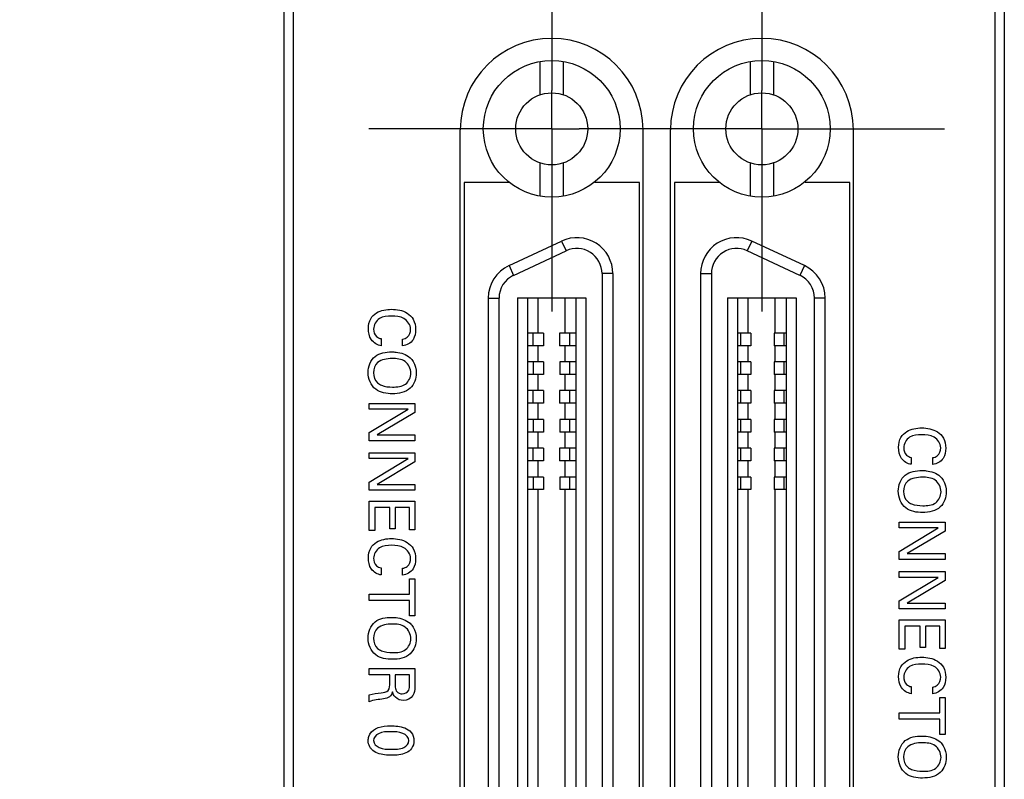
# Model space of a CAD drawing. Header units: inches. Extents: x 0.2 to 16.8, y 0.1 to 10.8.
# Tile 5 of 30: x 2.4 to 3.5, y 5.4 to 6.2. Entities that reach past the tile are written whole.
import ezdxf

# ---------------------------------------------------------------- set-up
doc = ezdxf.new("R2010")
doc.units = ezdxf.units.IN
doc.header["$LTSCALE"] = 0.935
doc.header["$MEASUREMENT"] = 0
doc.linetypes.add('CENTER', pattern=[0.6, 0.375, -0.075, 0.075, -0.075])
doc.layers.get('0').update_dxf_attribs({"linetype": 'CONTINUOUS'})
for name, color, linetype in [('02___PRT_ALL_AXES', 7, 'CONTINUOUS'), ('DEFAULT_1', 7, 'CENTER'), ('DIMENSIONS', 7, 'CONTINUOUS')]:
    doc.layers.add(name, color=color, linetype=linetype)
doc.styles.get("Standard").update_dxf_attribs({"font": 'txt', "width": 0.8})
doc.dimstyles.new('DIMSTYLE_1', dxfattribs={"dimtxt": 0.125, "dimasz": 0.18, "dimexe": 0.125, "dimexo": 0.0625, "dimgap": 0.0625, "dimtad": 0, "dimtih": 1, "dimtoh": 1, "dimzin": 4, "dimdsep": 46, "dimtxsty": 'STANDARD', "dimblk": '_FILLED', "dimblk1": '_FILLED', "dimblk2": '_FILLED', "dimcen": 0.09, "dimadec": 0, "dimazin": 0, "dimtp": 0.001, "dimtm": 0.001, "dimtfac": 1, "dimtofl": 0, "dimtmove": 0, "dimatfit": 3, "dimldrblk": '_FILLED', "dimfxl": 1, "dimtolj": 1, "dimtzin": 4, "dimarcsym": 0})

# ---------------------------------------------------------------- blocks, each defined once
blk = doc.blocks.new('_FILLED')
at = {"color": 0, "linetype": 'BYBLOCK'}
blk.add_solid([(0, 0), (-1, 0.1736), (-1, -0.1736)], dxfattribs=at)
blk = doc.blocks.new('*D10')
at = {"layer": 'DIMENSIONS', "color": 2, "linetype": 'CONTINUOUS'}
for p, q in [((2.892, 7.0838), (1.8141, 7.0838)), ((1.9391, 7.0838), (1.9391, 6.3458)), ((1.9391, 5.3578), (1.9391, 6.0958)), ((2.8802, 5.3578), (1.8141, 5.3578))]:
    blk.add_line(p, q, dxfattribs=at)
at = {"layer": 'DIMENSIONS', "color": 2, "linetype": 'CONTINUOUS', "xscale": 0.18, "yscale": 0.18, "zscale": 0.18}
for p, rotation in [((1.9391, 7.0838), 90), ((1.9391, 5.3578), 270)]:
    blk.add_blockref('_FILLED', p, dxfattribs=dict(at, rotation=rotation))
at = {"layer": 'DIMENSIONS', "color": 2, "linetype": 'CONTINUOUS', "insert": (1.9391, 6.2833), "char_height": 0.125, "width": 1.125, "attachment_point": 2, "line_spacing_factor": 0.9}
blk.add_mtext('1.73{\\Ftxt.shx;\\W1.000000;\\H0.125000; }[43.8]', dxfattribs=at)

msp = doc.modelspace()

# ---------------------------------------------------------------- linework, layer by layer
at = {"color": 7, "linetype": 'CONTINUOUS'}
for p, q in [((2.7192, 3.4814), (2.7192, 8.6191)), ((3.5072, 3.4814), (3.5072, 8.6191)), ((2.7292, 8.5891), (2.7292, 4.5191)), ((3.4972, 4.5191), (3.4972, 8.5891)), ((2.9992, 6.1736), (2.9992, 6.1372)), ((3.0247, 6.1736), (3.0247, 6.1372)), ((3.2291, 6.1736), (3.2291, 6.1372)), ((3.2547, 6.1736), (3.2547, 6.1372)), ((2.912, 4.6138), (2.912, 6.0988)), ((3.112, 4.6138), (3.112, 6.0988)), ((3.142, 4.6138), (3.142, 6.0988)), ((3.342, 4.6138), (3.342, 6.0988)), ((2.9992, 6.0627), (2.9992, 6.0262)), ((3.0247, 6.0627), (3.0247, 6.0262)), ((3.2291, 6.0627), (3.2291, 6.0262)), ((3.2547, 6.0627), (3.2547, 6.0262)), ((2.9654, 5.9504), (3.0229, 5.9772)), ((3.0229, 5.9772), (3.0279, 5.9665)), ((3.231, 5.9772), (3.226, 5.9665)), ((3.2884, 5.9504), (3.231, 5.9772)), ((2.9704, 5.9396), (3.0279, 5.9665)), ((3.2834, 5.9396), (3.226, 5.9665)), ((2.9654, 5.9504), (2.9704, 5.9396)), ((3.2884, 5.9504), (3.2834, 5.9396)), ((3.0671, 5.9415), (3.0671, 4.7742)), ((3.0789, 5.9415), (3.0671, 5.9415)), ((3.0789, 5.9415), (3.0789, 4.7742)), ((3.1749, 5.9415), (3.1868, 5.9415)), ((3.1749, 5.9415), (3.1749, 4.7742)), ((3.1868, 5.9415), (3.1868, 4.7742)), ((2.9427, 4.801), (2.9427, 5.9147)), ((2.9427, 5.9147), (2.9545, 5.9147)), ((2.9545, 4.801), (2.9545, 5.9147)), ((2.9746, 5.9149), (2.9746, 4.8007)), ((2.9746, 5.9149), (3.0494, 5.9149)), ((2.9854, 5.9149), (2.9854, 4.8007)), ((2.9972, 5.8765), (2.9972, 5.9149)), ((3.0267, 5.8765), (3.0267, 5.9149)), ((3.0385, 5.9149), (3.0385, 4.8007)), ((3.0494, 5.9149), (3.0494, 4.8007)), ((3.2045, 5.9149), (3.2793, 5.9149)), ((3.2045, 5.9149), (3.2045, 4.8007)), ((3.2153, 5.9149), (3.2153, 4.8007)), ((3.2271, 5.8765), (3.2271, 5.9149)), ((3.2566, 5.8765), (3.2566, 5.9149)), ((3.2684, 5.9149), (3.2684, 4.8007)), ((3.2793, 5.9149), (3.2793, 4.8007)), ((3.3112, 5.9147), (3.2994, 5.9147)), ((3.2994, 4.801), (3.2994, 5.9147)), ((3.3112, 4.801), (3.3112, 5.9147)), ((3.003, 5.8765), (2.9854, 5.8765)), ((2.9919, 5.8627), (2.9919, 5.8765)), ((3.003, 5.8765), (3.003, 5.8627)), ((3.0385, 5.8765), (3.0207, 5.8765)), ((3.0207, 5.8765), (3.0207, 5.8627)), ((3.0318, 5.8627), (3.0318, 5.8765)), ((3.2299, 5.8765), (3.2153, 5.8765)), ((3.2188, 5.8627), (3.2188, 5.8765)), ((3.2299, 5.8765), (3.2299, 5.8627)), ((3.2684, 5.8765), (3.2555, 5.8765)), ((3.2555, 5.8765), (3.2555, 5.8627)), ((3.2665, 5.8627), (3.2665, 5.8765)), ((3.003, 5.8627), (2.9854, 5.8627)), ((2.9972, 5.845), (2.9972, 5.8627)), ((3.0385, 5.8627), (3.0207, 5.8627)), ((3.0267, 5.845), (3.0267, 5.8627)), ((3.2299, 5.8627), (3.2153, 5.8627)), ((3.2271, 5.845), (3.2271, 5.8627)), ((3.2684, 5.8627), (3.2555, 5.8627)), ((3.2566, 5.845), (3.2566, 5.8627)), ((3.0031, 5.845), (2.9854, 5.845)), ((2.992, 5.8312), (2.992, 5.845)), ((3.0031, 5.845), (3.0031, 5.8312)), ((3.0385, 5.845), (3.0208, 5.845)), ((3.0208, 5.845), (3.0208, 5.8312)), ((3.0319, 5.8312), (3.0319, 5.845)), ((3.2299, 5.845), (3.2153, 5.845)), ((3.2188, 5.8312), (3.2188, 5.845)), ((3.2299, 5.845), (3.2299, 5.8312)), ((3.2684, 5.845), (3.2555, 5.845)), ((3.2555, 5.845), (3.2555, 5.8312)), ((3.2665, 5.8312), (3.2665, 5.845)), ((3.0031, 5.8312), (2.9854, 5.8312)), ((2.9972, 5.8135), (2.9972, 5.8312)), ((3.0385, 5.8312), (3.0208, 5.8312)), ((3.0267, 5.8135), (3.0267, 5.8312)), ((3.2299, 5.8312), (3.2153, 5.8312)), ((3.2271, 5.8135), (3.2271, 5.8312)), ((3.2684, 5.8312), (3.2555, 5.8312)), ((3.2566, 5.8135), (3.2566, 5.8312)), ((3.003, 5.8135), (2.9854, 5.8135)), ((2.9919, 5.7997), (2.9919, 5.8135)), ((3.003, 5.8135), (3.003, 5.7997)), ((3.0385, 5.8135), (3.0207, 5.8135)), ((3.0207, 5.8135), (3.0207, 5.7997)), ((3.0318, 5.7997), (3.0318, 5.8135)), ((3.2299, 5.8135), (3.2153, 5.8135)), ((3.2188, 5.7997), (3.2188, 5.8135)), ((3.2299, 5.8135), (3.2299, 5.7997)), ((3.2684, 5.8135), (3.2555, 5.8135)), ((3.2555, 5.8135), (3.2555, 5.7997)), ((3.2665, 5.7997), (3.2665, 5.8135)), ((3.003, 5.7997), (2.9854, 5.7997)), ((2.9972, 5.782), (2.9972, 5.7997)), ((3.0385, 5.7997), (3.0207, 5.7997)), ((3.0267, 5.782), (3.0267, 5.7997)), ((3.2299, 5.7997), (3.2153, 5.7997)), ((3.2271, 5.782), (3.2271, 5.7997)), ((3.2684, 5.7997), (3.2555, 5.7997)), ((3.2566, 5.782), (3.2566, 5.7997)), ((3.0031, 5.782), (2.9854, 5.782)), ((2.992, 5.7682), (2.992, 5.782)), ((3.0031, 5.782), (3.0031, 5.7682)), ((3.0385, 5.782), (3.0208, 5.782)), ((3.0208, 5.782), (3.0208, 5.7682)), ((3.0319, 5.7682), (3.0319, 5.782)), ((3.2299, 5.782), (3.2153, 5.782)), ((3.2188, 5.7682), (3.2188, 5.782)), ((3.2299, 5.782), (3.2299, 5.7682)), ((3.2684, 5.782), (3.2555, 5.782)), ((3.2555, 5.782), (3.2555, 5.7682)), ((3.2665, 5.7682), (3.2665, 5.782)), ((3.0031, 5.7682), (2.9854, 5.7682)), ((2.9972, 5.7505), (2.9972, 5.7682)), ((3.0385, 5.7682), (3.0208, 5.7682)), ((3.0267, 5.7505), (3.0267, 5.7682)), ((3.2299, 5.7682), (3.2153, 5.7682)), ((3.2271, 5.7505), (3.2271, 5.7682)), ((3.2684, 5.7682), (3.2555, 5.7682)), ((3.2566, 5.7505), (3.2566, 5.7682)), ((3.003, 5.7505), (2.9854, 5.7505)), ((2.9919, 5.7367), (2.9919, 5.7505)), ((3.003, 5.7505), (3.003, 5.7367)), ((3.0385, 5.7505), (3.0207, 5.7505)), ((3.0207, 5.7505), (3.0207, 5.7367)), ((3.0318, 5.7367), (3.0318, 5.7505)), ((3.2299, 5.7505), (3.2153, 5.7505)), ((3.2188, 5.7367), (3.2188, 5.7505)), ((3.2299, 5.7505), (3.2299, 5.7367)), ((3.2684, 5.7505), (3.2555, 5.7505)), ((3.2555, 5.7505), (3.2555, 5.7367)), ((3.2665, 5.7367), (3.2665, 5.7505)), ((3.003, 5.7367), (2.9854, 5.7367)), ((2.9972, 5.719), (2.9972, 5.7367)), ((3.0385, 5.7367), (3.0207, 5.7367)), ((3.0267, 5.719), (3.0267, 5.7367)), ((3.2299, 5.7367), (3.2153, 5.7367)), ((3.2271, 5.719), (3.2271, 5.7367)), ((3.2684, 5.7367), (3.2555, 5.7367)), ((3.2566, 5.719), (3.2566, 5.7367)), ((3.0031, 5.719), (2.9854, 5.719)), ((2.992, 5.7053), (2.992, 5.719)), ((3.0031, 5.719), (3.0031, 5.7053)), ((3.0385, 5.719), (3.0208, 5.719)), ((3.0208, 5.719), (3.0208, 5.7053)), ((3.0319, 5.7053), (3.0319, 5.719)), ((3.2299, 5.719), (3.2153, 5.719)), ((3.2188, 5.7053), (3.2188, 5.719)), ((3.2299, 5.719), (3.2299, 5.7053)), ((3.2684, 5.719), (3.2555, 5.719)), ((3.2555, 5.719), (3.2555, 5.7053)), ((3.2665, 5.7053), (3.2665, 5.719)), ((3.0031, 5.7053), (2.9854, 5.7053)), ((2.9972, 5.0104), (2.9972, 5.7053)), ((3.0385, 5.7053), (3.0208, 5.7053)), ((3.0267, 5.0104), (3.0267, 5.7053)), ((3.2299, 5.7053), (3.2153, 5.7053)), ((3.2271, 5.0104), (3.2271, 5.7053)), ((3.2684, 5.7053), (3.2555, 5.7053)), ((3.2566, 5.0104), (3.2566, 5.7053))]:
    msp.add_line(p, q, dxfattribs=at)
at = {"color": 40, "linetype": 'CONTINUOUS'}
for p, q in [((2.8255, 5.8704), (2.8255, 5.8627)), ((2.8489, 5.8626), (2.8489, 5.87)), ((2.8123, 5.7931), (2.8123, 5.7994)), ((2.8123, 5.7994), (2.8624, 5.7994)), ((2.8624, 5.7994), (2.8624, 5.7897)), ((2.8549, 5.7931), (2.8123, 5.7931)), ((2.8123, 5.7676), (2.8549, 5.7931)), ((2.8624, 5.7897), (2.8209, 5.7651)), ((2.8123, 5.7587), (2.8123, 5.7676)), ((2.8209, 5.7651), (2.8624, 5.7651)), ((2.8624, 5.7651), (2.8624, 5.7587)), ((2.8624, 5.7587), (2.8123, 5.7587)), ((2.8123, 5.7391), (2.8123, 5.7454)), ((2.8123, 5.7454), (2.8624, 5.7454)), ((2.8624, 5.7454), (2.8624, 5.7357)), ((2.8549, 5.7391), (2.8123, 5.7391)), ((2.8123, 5.7135), (2.8549, 5.7391)), ((2.8624, 5.7357), (2.8209, 5.711)), ((3.4054, 5.7405), (3.4054, 5.7329)), ((3.4289, 5.7327), (3.4289, 5.7402)), ((2.8123, 5.7046), (2.8123, 5.7135)), ((2.8209, 5.711), (2.8624, 5.711)), ((2.8624, 5.711), (2.8624, 5.7046)), ((2.8624, 5.7046), (2.8123, 5.7046)), ((2.8123, 5.6927), (2.8624, 5.6927)), ((2.8123, 5.6606), (2.8123, 5.6927)), ((2.8624, 5.6927), (2.8624, 5.6612)), ((2.8351, 5.6857), (2.8184, 5.6857)), ((2.8184, 5.6857), (2.8184, 5.6606)), ((2.8351, 5.6624), (2.8351, 5.6857)), ((2.8565, 5.6857), (2.8409, 5.6857)), ((2.8409, 5.6857), (2.8409, 5.6624)), ((2.8565, 5.6612), (2.8565, 5.6857)), ((3.3922, 5.6696), (3.4424, 5.6696)), ((3.3922, 5.6633), (3.3922, 5.6696)), ((3.4424, 5.6696), (3.4424, 5.6599)), ((2.8184, 5.6606), (2.8123, 5.6606)), ((2.8409, 5.6624), (2.8351, 5.6624)), ((2.8624, 5.6612), (2.8565, 5.6612)), ((3.4348, 5.6633), (3.3922, 5.6633)), ((3.3922, 5.6377), (3.4348, 5.6633)), ((3.4424, 5.6599), (3.4009, 5.6352)), ((3.3922, 5.6288), (3.3922, 5.6377)), ((3.4009, 5.6352), (3.4424, 5.6352)), ((3.4424, 5.6352), (3.4424, 5.6288)), ((3.4424, 5.6288), (3.3922, 5.6288)), ((2.8255, 5.6195), (2.8255, 5.6119)), ((2.8489, 5.6117), (2.8489, 5.6192)), ((3.3922, 5.6156), (3.4424, 5.6156)), ((3.3922, 5.6092), (3.3922, 5.6156)), ((3.4424, 5.6156), (3.4424, 5.6059)), ((2.8565, 5.6078), (2.8624, 5.6078)), ((2.8565, 5.5909), (2.8565, 5.6078)), ((2.8624, 5.6078), (2.8624, 5.5672)), ((3.4348, 5.6092), (3.3922, 5.6092)), ((3.3922, 5.5837), (3.4348, 5.6092)), ((3.4424, 5.6059), (3.4009, 5.5812)), ((2.8123, 5.5909), (2.8565, 5.5909)), ((2.8123, 5.584), (2.8123, 5.5909)), ((2.8565, 5.584), (2.8123, 5.584)), ((2.8565, 5.5672), (2.8565, 5.584)), ((3.3922, 5.5748), (3.3922, 5.5837)), ((3.4009, 5.5812), (3.4424, 5.5812)), ((3.4424, 5.5812), (3.4424, 5.5748)), ((3.4424, 5.5748), (3.3922, 5.5748)), ((2.8624, 5.5672), (2.8565, 5.5672)), ((3.3922, 5.5628), (3.4424, 5.5628)), ((3.3922, 5.5308), (3.3922, 5.5628)), ((3.4424, 5.5628), (3.4424, 5.5314)), ((3.415, 5.5559), (3.3983, 5.5559)), ((3.3983, 5.5559), (3.3983, 5.5308)), ((3.415, 5.5325), (3.415, 5.5559)), ((3.4365, 5.5559), (3.4209, 5.5559)), ((3.4209, 5.5559), (3.4209, 5.5325)), ((3.4365, 5.5314), (3.4365, 5.5559)), ((3.3983, 5.5308), (3.3922, 5.5308)), ((3.4209, 5.5325), (3.415, 5.5325)), ((3.4424, 5.5314), (3.4365, 5.5314)), ((2.8123, 5.5096), (2.8624, 5.5096)), ((2.8123, 5.5027), (2.8123, 5.5096)), ((2.8624, 5.5096), (2.8624, 5.4916)), ((2.8349, 5.5027), (2.8123, 5.5027)), ((2.8349, 5.4939), (2.8349, 5.5027)), ((2.8566, 5.5028), (2.8408, 5.5028)), ((2.8408, 5.5028), (2.8408, 5.4918)), ((2.8566, 5.4918), (2.8566, 5.5028)), ((3.4054, 5.4897), (3.4054, 5.482)), ((3.4289, 5.4819), (3.4289, 5.4893)), ((2.8123, 5.4732), (2.8123, 5.4806)), ((3.4365, 5.4779), (3.4424, 5.4779)), ((3.4365, 5.4611), (3.4365, 5.4779)), ((3.4424, 5.4779), (3.4424, 5.4374)), ((3.3922, 5.4611), (3.4365, 5.4611)), ((3.3922, 5.4542), (3.3922, 5.4611)), ((3.4365, 5.4542), (3.3922, 5.4542)), ((3.4365, 5.4374), (3.4365, 5.4542)), ((3.4424, 5.4374), (3.4365, 5.4374))]:
    msp.add_line(p, q, dxfattribs=at)
at = {"color": 7, "linetype": 'CONTINUOUS'}
for centre, radius in [((3.012, 6.0999), 0.0748), ((3.2419, 6.0999), 0.0748), ((3.012, 6.0999), 0.0394), ((3.2419, 6.0999), 0.0394)]:
    msp.add_circle(centre, radius, dxfattribs=at)
for centre, radius, start, end in [((3.012, 6.0988), 0.1, 0, 180), ((3.242, 6.0988), 0.1, 0, 180), ((3.0395, 5.9415), 0.0394, 0, 115), ((3.2143, 5.9415), 0.0394, 65, 180), ((3.0395, 5.9415), 0.0276, 0, 115), ((3.2143, 5.9415), 0.0276, 65, 180), ((2.982, 5.9147), 0.0394, 115, 180), ((3.2718, 5.9147), 0.0394, 0, 65), ((2.982, 5.9147), 0.0276, 115, 180), ((3.2718, 5.9147), 0.0276, 0, 65)]:
    msp.add_arc(centre, radius, start, end, dxfattribs=at)
at = {"color": 40, "linetype": 'CONTINUOUS'}
for points, knots in [([(2.8115, 5.8815), (2.8115, 5.8852), (2.8128, 5.8922), (2.8221, 5.9011), (2.8312, 5.9025), (2.8368, 5.9025)], [0, 0, 0, 0, 0.299544, 0.545512, 1, 1, 1, 1]), ([(2.8369, 5.8951), (2.8323, 5.8951), (2.8226, 5.8947), (2.8172, 5.8853), (2.8172, 5.8809)], [0, 0, 0, 0, 0.512277, 1, 1, 1, 1]), ([(2.8368, 5.9025), (2.8427, 5.9025), (2.8522, 5.9009), (2.8618, 5.8915), (2.8631, 5.8843), (2.8631, 5.8806)], [0, 0, 0, 0, 0.460653, 0.705825, 1, 1, 1, 1]), ([(2.8576, 5.8808), (2.8576, 5.8854), (2.8512, 5.8948), (2.8414, 5.8951), (2.8369, 5.8951)], [0, 0, 0, 0, 0.499728, 1, 1, 1, 1]), ([(2.8255, 5.8627), (2.8213, 5.8631), (2.8131, 5.8684), (2.8115, 5.8773), (2.8115, 5.8815)], [0, 0, 0, 0, 0.49748, 1, 1, 1, 1]), ([(2.8489, 5.87), (2.8507, 5.8703), (2.8558, 5.8718), (2.8576, 5.8776), (2.8576, 5.8808)], [0, 0, 0, 0, 0.355861, 1, 1, 1, 1]), ([(2.8631, 5.8806), (2.8631, 5.8767), (2.8618, 5.8678), (2.8533, 5.8629), (2.8489, 5.8626)], [0, 0, 0, 0, 0.469154, 1, 1, 1, 1]), ([(2.8111, 5.8333), (2.8111, 5.8397), (2.8165, 5.8539), (2.8307, 5.8559), (2.837, 5.8559)], [0, 0, 0, 0, 0.507947, 1, 1, 1, 1]), ([(2.837, 5.8559), (2.8386, 5.8559), (2.8456, 5.8556), (2.853, 5.8532), (2.857, 5.8495)], [0, 0, 0, 0, 0.221709, 1, 1, 1, 1]), ([(2.857, 5.8495), (2.8583, 5.8483), (2.8623, 5.8435), (2.8638, 5.8371), (2.8638, 5.8327)], [0, 0, 0, 0, 0.292839, 1, 1, 1, 1]), ([(2.8579, 5.8327), (2.8579, 5.8374), (2.8529, 5.8479), (2.8422, 5.8486), (2.8374, 5.8486)], [0, 0, 0, 0, 0.496532, 1, 1, 1, 1]), ([(2.8378, 5.8101), (2.8315, 5.8101), (2.817, 5.8121), (2.8111, 5.8266), (2.8111, 5.8333)], [0, 0, 0, 0, 0.485931, 1, 1, 1, 1]), ([(2.8638, 5.8327), (2.8638, 5.8268), (2.859, 5.8128), (2.8446, 5.8101), (2.8378, 5.8101)], [0, 0, 0, 0, 0.467302, 1, 1, 1, 1]), ([(2.8379, 5.8174), (2.8428, 5.8174), (2.8532, 5.8181), (2.8579, 5.8282), (2.8579, 5.8327)], [0, 0, 0, 0, 0.525879, 1, 1, 1, 1]), ([(2.8216, 5.8219), (2.8228, 5.8209), (2.8279, 5.8181), (2.8338, 5.8174), (2.8379, 5.8174)], [0, 0, 0, 0, 0.282095, 1, 1, 1, 1]), ([(3.3915, 5.7516), (3.3915, 5.7553), (3.3928, 5.7624), (3.4021, 5.7712), (3.4112, 5.7727), (3.4168, 5.7727)], [0, 0, 0, 0, 0.299594, 0.545589, 1, 1, 1, 1]), ([(3.4168, 5.7653), (3.4123, 5.7653), (3.4026, 5.7649), (3.3972, 5.7554), (3.3972, 5.7511)], [0, 0, 0, 0, 0.512228, 1, 1, 1, 1]), ([(3.4168, 5.7727), (3.4227, 5.7727), (3.4322, 5.771), (3.4417, 5.7617), (3.4431, 5.7545), (3.4431, 5.7507)], [0, 0, 0, 0, 0.460697, 0.705875, 1, 1, 1, 1]), ([(3.4376, 5.751), (3.4376, 5.7556), (3.4312, 5.7649), (3.4214, 5.7653), (3.4168, 5.7653)], [0, 0, 0, 0, 0.499755, 1, 1, 1, 1]), ([(3.4054, 5.7329), (3.4013, 5.7333), (3.3931, 5.7385), (3.3915, 5.7474), (3.3915, 5.7516)], [0, 0, 0, 0, 0.497532, 1, 1, 1, 1]), ([(3.4289, 5.7402), (3.4306, 5.7405), (3.4358, 5.742), (3.4376, 5.7478), (3.4376, 5.751)], [0, 0, 0, 0, 0.355991, 1, 1, 1, 1]), ([(3.4431, 5.7507), (3.4431, 5.7469), (3.4417, 5.738), (3.4333, 5.7331), (3.4289, 5.7327)], [0, 0, 0, 0, 0.469036, 1, 1, 1, 1]), ([(3.3911, 5.7035), (3.3911, 5.7099), (3.3965, 5.7241), (3.4107, 5.7261), (3.417, 5.7261)], [0, 0, 0, 0, 0.507959, 1, 1, 1, 1]), ([(3.417, 5.7261), (3.4185, 5.7261), (3.4256, 5.7258), (3.433, 5.7234), (3.437, 5.7196)], [0, 0, 0, 0, 0.221868, 1, 1, 1, 1]), ([(3.4379, 5.7028), (3.4379, 5.7076), (3.4328, 5.7181), (3.4222, 5.7188), (3.4174, 5.7188)], [0, 0, 0, 0, 0.496521, 1, 1, 1, 1]), ([(3.437, 5.7196), (3.4383, 5.7184), (3.4423, 5.7136), (3.4437, 5.7072), (3.4437, 5.7029)], [0, 0, 0, 0, 0.29312, 1, 1, 1, 1]), ([(3.4178, 5.6802), (3.4115, 5.6802), (3.397, 5.6823), (3.3911, 5.6967), (3.3911, 5.7035)], [0, 0, 0, 0, 0.485866, 1, 1, 1, 1]), ([(3.4437, 5.7029), (3.4437, 5.697), (3.4389, 5.683), (3.4246, 5.6802), (3.4178, 5.6802)], [0, 0, 0, 0, 0.46728, 1, 1, 1, 1]), ([(3.4179, 5.6876), (3.4228, 5.6876), (3.4332, 5.6882), (3.4379, 5.6984), (3.4379, 5.7028)], [0, 0, 0, 0, 0.525969, 1, 1, 1, 1]), ([(3.4015, 5.6921), (3.4028, 5.6911), (3.4079, 5.6883), (3.4138, 5.6876), (3.4179, 5.6876)], [0, 0, 0, 0, 0.282105, 1, 1, 1, 1]), ([(2.8115, 5.6306), (2.8115, 5.6343), (2.8128, 5.6413), (2.8221, 5.6502), (2.8312, 5.6517), (2.8368, 5.6517)], [0, 0, 0, 0, 0.299544, 0.545512, 1, 1, 1, 1]), ([(2.8368, 5.6517), (2.8427, 5.6517), (2.8522, 5.65), (2.8618, 5.6407), (2.8631, 5.6335), (2.8631, 5.6297)], [0, 0, 0, 0, 0.460665, 0.705837, 1, 1, 1, 1]), ([(2.8369, 5.6443), (2.8323, 5.6443), (2.8226, 5.6439), (2.8172, 5.6344), (2.8172, 5.6301)], [0, 0, 0, 0, 0.512223, 1, 1, 1, 1]), ([(2.8576, 5.63), (2.8576, 5.6346), (2.8512, 5.6439), (2.8414, 5.6443), (2.8369, 5.6443)], [0, 0, 0, 0, 0.499785, 1, 1, 1, 1]), ([(2.8255, 5.6119), (2.8213, 5.6123), (2.8131, 5.6175), (2.8115, 5.6264), (2.8115, 5.6306)], [0, 0, 0, 0, 0.497547, 1, 1, 1, 1]), ([(2.8489, 5.6192), (2.8507, 5.6195), (2.8558, 5.621), (2.8576, 5.6268), (2.8576, 5.63)], [0, 0, 0, 0, 0.355881, 1, 1, 1, 1]), ([(2.8631, 5.6297), (2.8631, 5.6258), (2.8618, 5.617), (2.8533, 5.6121), (2.8489, 5.6117)], [0, 0, 0, 0, 0.46902, 1, 1, 1, 1]), ([(2.8111, 5.5428), (2.8111, 5.5493), (2.8165, 5.5635), (2.8307, 5.5655), (2.837, 5.5655)], [0, 0, 0, 0, 0.507892, 1, 1, 1, 1]), ([(2.837, 5.5655), (2.8386, 5.5655), (2.8456, 5.5652), (2.853, 5.5627), (2.857, 5.559)], [0, 0, 0, 0, 0.221699, 1, 1, 1, 1]), ([(2.8579, 5.5422), (2.8579, 5.5469), (2.8529, 5.5574), (2.8422, 5.5582), (2.8374, 5.5582)], [0, 0, 0, 0, 0.496522, 1, 1, 1, 1]), ([(2.857, 5.559), (2.8583, 5.5578), (2.8623, 5.553), (2.8638, 5.5466), (2.8638, 5.5422)], [0, 0, 0, 0, 0.292961, 1, 1, 1, 1]), ([(2.8378, 5.5196), (2.8315, 5.5196), (2.817, 5.5216), (2.8111, 5.5361), (2.8111, 5.5428)], [0, 0, 0, 0, 0.485873, 1, 1, 1, 1]), ([(2.8638, 5.5422), (2.8638, 5.5363), (2.859, 5.5223), (2.8446, 5.5196), (2.8378, 5.5196)], [0, 0, 0, 0, 0.46735, 1, 1, 1, 1]), ([(2.8379, 5.5269), (2.8428, 5.5269), (2.8532, 5.5276), (2.8579, 5.5378), (2.8579, 5.5422)], [0, 0, 0, 0, 0.525905, 1, 1, 1, 1]), ([(2.8216, 5.5315), (2.8228, 5.5304), (2.8279, 5.5276), (2.8338, 5.5269), (2.8379, 5.5269)], [0, 0, 0, 0, 0.282089, 1, 1, 1, 1]), ([(3.3915, 5.5008), (3.3915, 5.5045), (3.3928, 5.5115), (3.4021, 5.5204), (3.4112, 5.5219), (3.4168, 5.5219)], [0, 0, 0, 0, 0.299533, 0.545526, 1, 1, 1, 1]), ([(3.4168, 5.5219), (3.4227, 5.5219), (3.4322, 5.5202), (3.4417, 5.5109), (3.4431, 5.5037), (3.4431, 5.4999)], [0, 0, 0, 0, 0.460645, 0.705804, 1, 1, 1, 1]), ([(3.4168, 5.5144), (3.4123, 5.5144), (3.4026, 5.514), (3.3972, 5.5046), (3.3972, 5.5003)], [0, 0, 0, 0, 0.512282, 1, 1, 1, 1]), ([(3.4376, 5.5002), (3.4376, 5.5048), (3.4312, 5.5141), (3.4214, 5.5144), (3.4168, 5.5144)], [0, 0, 0, 0, 0.499797, 1, 1, 1, 1]), ([(2.8255, 5.4829), (2.8282, 5.4832), (2.8347, 5.4843), (2.8349, 5.4911), (2.8349, 5.4939)], [0, 0, 0, 0, 0.479625, 1, 1, 1, 1]), ([(3.4054, 5.482), (3.4013, 5.4825), (3.3931, 5.4877), (3.3915, 5.4966), (3.3915, 5.5008)], [0, 0, 0, 0, 0.497496, 1, 1, 1, 1]), ([(3.4289, 5.4893), (3.4306, 5.4896), (3.4358, 5.4911), (3.4376, 5.497), (3.4376, 5.5002)], [0, 0, 0, 0, 0.356073, 1, 1, 1, 1]), ([(3.4431, 5.4999), (3.4431, 5.496), (3.4417, 5.4872), (3.4333, 5.4823), (3.4289, 5.4819)], [0, 0, 0, 0, 0.469045, 1, 1, 1, 1]), ([(2.8377, 5.484), (2.8372, 5.482), (2.8352, 5.4775), (2.8304, 5.4766), (2.828, 5.4763)], [0, 0, 0, 0, 0.463653, 1, 1, 1, 1]), ([(2.841, 5.4781), (2.8405, 5.4786), (2.839, 5.4803), (2.8381, 5.4825), (2.8377, 5.484)], [0, 0, 0, 0, 0.310209, 1, 1, 1, 1]), ([(2.8408, 5.4918), (2.8408, 5.4915), (2.8409, 5.4892), (2.841, 5.4868), (2.8419, 5.4852)], [0, 0, 0, 0, 0.162577, 1, 1, 1, 1]), ([(2.8419, 5.4852), (2.8421, 5.4849), (2.8436, 5.4828), (2.8464, 5.4818), (2.8485, 5.4818)], [0, 0, 0, 0, 0.153625, 1, 1, 1, 1]), ([(2.8485, 5.4818), (2.8512, 5.4818), (2.8566, 5.4846), (2.8566, 5.4898), (2.8566, 5.4918)], [0, 0, 0, 0, 0.570594, 1, 1, 1, 1]), ([(2.8624, 5.4916), (2.8624, 5.4908), (2.8624, 5.4869), (2.8618, 5.4827), (2.8601, 5.4801)], [0, 0, 0, 0, 0.200369, 1, 1, 1, 1]), ([(2.8113, 5.4309), (2.8113, 5.4323), (2.812, 5.4376), (2.8159, 5.4421), (2.8193, 5.4437)], [0, 0, 0, 0, 0.285113, 1, 1, 1, 1]), ([(2.8361, 5.4402), (2.8315, 5.4402), (2.8236, 5.4408), (2.8171, 5.4339), (2.8171, 5.4308)], [0, 0, 0, 0, 0.596701, 1, 1, 1, 1]), ([(2.8193, 5.4437), (2.8202, 5.4442), (2.8253, 5.4464), (2.8311, 5.4468), (2.8358, 5.4468)], [0, 0, 0, 0, 0.175199, 1, 1, 1, 1]), ([(2.8358, 5.4468), (2.841, 5.4468), (2.8492, 5.4462), (2.8594, 5.4403), (2.8613, 5.4339), (2.8613, 5.4307)], [0, 0, 0, 0, 0.464336, 0.719423, 1, 1, 1, 1]), ([(2.8558, 5.4306), (2.8558, 5.4341), (2.8484, 5.4408), (2.8405, 5.4402), (2.8361, 5.4402)], [0, 0, 0, 0, 0.439115, 1, 1, 1, 1]), ([(2.815, 5.4213), (2.8142, 5.4221), (2.8121, 5.4249), (2.8113, 5.4285), (2.8113, 5.4309)], [0, 0, 0, 0, 0.312556, 1, 1, 1, 1]), ([(2.8171, 5.4308), (2.8171, 5.4274), (2.8242, 5.4209), (2.8319, 5.4213), (2.8362, 5.4213)], [0, 0, 0, 0, 0.43662, 1, 1, 1, 1]), ([(2.8362, 5.4213), (2.841, 5.4213), (2.8491, 5.4205), (2.8558, 5.4276), (2.8558, 5.4306)], [0, 0, 0, 0, 0.607857, 1, 1, 1, 1]), ([(2.8613, 5.4307), (2.8613, 5.4277), (2.8598, 5.4217), (2.8504, 5.4152), (2.8421, 5.4146), (2.8369, 5.4146)], [0, 0, 0, 0, 0.273422, 0.516245, 1, 1, 1, 1]), ([(3.3911, 5.413), (3.3911, 5.4194), (3.3965, 5.4336), (3.4107, 5.4356), (3.417, 5.4356)], [0, 0, 0, 0, 0.507945, 1, 1, 1, 1]), ([(3.417, 5.4356), (3.4185, 5.4356), (3.4256, 5.4353), (3.433, 5.4329), (3.437, 5.4292)], [0, 0, 0, 0, 0.221872, 1, 1, 1, 1]), ([(3.437, 5.4292), (3.4383, 5.4279), (3.4423, 5.4232), (3.4437, 5.4167), (3.4437, 5.4124)], [0, 0, 0, 0, 0.293056, 1, 1, 1, 1]), ([(2.8369, 5.4146), (2.8343, 5.4146), (2.8267, 5.4148), (2.8185, 5.4175), (2.815, 5.4213)], [0, 0, 0, 0, 0.330124, 1, 1, 1, 1]), ([(3.4379, 5.4123), (3.4379, 5.4171), (3.4328, 5.4276), (3.4222, 5.4283), (3.4174, 5.4283)], [0, 0, 0, 0, 0.496439, 1, 1, 1, 1]), ([(3.4178, 5.3897), (3.4115, 5.3897), (3.397, 5.3918), (3.3911, 5.4063), (3.3911, 5.413)], [0, 0, 0, 0, 0.485897, 1, 1, 1, 1]), ([(3.4437, 5.4124), (3.4437, 5.4065), (3.4389, 5.3925), (3.4246, 5.3897), (3.4178, 5.3897)], [0, 0, 0, 0, 0.467274, 1, 1, 1, 1]), ([(3.4179, 5.3971), (3.4228, 5.3971), (3.4332, 5.3978), (3.4379, 5.4079), (3.4379, 5.4123)], [0, 0, 0, 0, 0.52589, 1, 1, 1, 1]), ([(3.4015, 5.4016), (3.4028, 5.4006), (3.4079, 5.3978), (3.4138, 5.3971), (3.4179, 5.3971)], [0, 0, 0, 0, 0.282103, 1, 1, 1, 1])]:
    msp.add_open_spline(points, degree=3, knots=knots, dxfattribs=at)
for points in [[(2.8172, 5.8809), (2.8172, 5.878), (2.8181, 5.8748), (2.8202, 5.8728)], [(2.8202, 5.8728), (2.8216, 5.8715), (2.8236, 5.8707), (2.8255, 5.8704)], [(2.8216, 5.8442), (2.8185, 5.8417), (2.817, 5.8371), (2.817, 5.8331)], [(2.8374, 5.8486), (2.8319, 5.8486), (2.8258, 5.8476), (2.8216, 5.8442)], [(2.817, 5.8331), (2.817, 5.8291), (2.8185, 5.8245), (2.8216, 5.8219)], [(3.3972, 5.7511), (3.3972, 5.7482), (3.3981, 5.745), (3.4002, 5.743)], [(3.4002, 5.743), (3.4016, 5.7416), (3.4035, 5.7409), (3.4054, 5.7405)], [(3.4015, 5.7144), (3.3984, 5.7119), (3.397, 5.7073), (3.397, 5.7032)], [(3.4174, 5.7188), (3.4119, 5.7188), (3.4058, 5.7178), (3.4015, 5.7144)], [(3.397, 5.7032), (3.397, 5.6992), (3.3985, 5.6947), (3.4015, 5.6921)], [(2.8172, 5.6301), (2.8172, 5.6272), (2.8181, 5.624), (2.8202, 5.622)], [(2.8202, 5.622), (2.8216, 5.6206), (2.8236, 5.6199), (2.8255, 5.6195)], [(2.8374, 5.5582), (2.8319, 5.5582), (2.8258, 5.5571), (2.8216, 5.5537)], [(2.8216, 5.5537), (2.8185, 5.5512), (2.817, 5.5466), (2.817, 5.5426)], [(2.817, 5.5426), (2.817, 5.5386), (2.8185, 5.534), (2.8216, 5.5315)], [(3.3972, 5.5003), (3.3972, 5.4974), (3.3981, 5.4941), (3.4002, 5.4921)], [(2.8123, 5.4806), (2.8165, 5.4821), (2.8211, 5.4824), (2.8255, 5.4829)], [(3.4002, 5.4921), (3.4016, 5.4908), (3.4035, 5.49), (3.4054, 5.4897)], [(2.828, 5.4763), (2.8227, 5.4757), (2.8173, 5.475), (2.8123, 5.4732)], [(2.8499, 5.4745), (2.8467, 5.4745), (2.8432, 5.4758), (2.841, 5.4781)], [(2.8601, 5.4801), (2.858, 5.4768), (2.8537, 5.4745), (2.8499, 5.4745)], [(3.4015, 5.4239), (3.3984, 5.4214), (3.397, 5.4168), (3.397, 5.4128)], [(3.4174, 5.4283), (3.4119, 5.4283), (3.4058, 5.4273), (3.4015, 5.4239)], [(3.397, 5.4128), (3.397, 5.4087), (3.3985, 5.4042), (3.4015, 5.4016)]]:
    msp.add_open_spline(points, degree=3, dxfattribs=at)
at = {"layer": '02___PRT_ALL_AXES', "color": 7, "linetype": 'CONTINUOUS'}
for p, q in [((2.9162, 6.0411), (2.9162, 4.6751)), ((2.9652, 6.0411), (2.9162, 6.0411)), ((3.0592, 6.0411), (3.0592, 6.0419)), ((3.1082, 6.0411), (3.0592, 6.0411)), ((3.1082, 4.6751), (3.1082, 6.0411)), ((3.1952, 6.0411), (3.1462, 6.0411)), ((3.1462, 6.0411), (3.1462, 4.6751)), ((3.2892, 6.0411), (3.2892, 6.042)), ((3.3382, 6.0411), (3.2892, 6.0411)), ((3.3382, 4.6751), (3.3382, 6.0411))]:
    msp.add_line(p, q, dxfattribs=at)
at = {"layer": 'DEFAULT_1', "color": 7, "linetype": 'CENTER'}
for p, q in [((3.012, 6.3417), (3.012, 6.1419)), ((3.2419, 6.3417), (3.2419, 6.1419)), ((3.012, 6.0999), (3.012, 6.1419)), ((3.2419, 6.0999), (3.2419, 6.1419)), ((3.012, 6.0999), (2.8121, 6.0999)), ((3.012, 6.0999), (3.012, 5.9001)), ((3.012, 6.0999), (3.0421, 6.0999)), ((3.2419, 6.0999), (3.0421, 6.0999)), ((3.2419, 6.0999), (3.2419, 5.9001)), ((3.2419, 6.0999), (3.4417, 6.0999))]:
    msp.add_line(p, q, dxfattribs=at)

# ---------------------------------------------------------------- dimensions: what is measured, and where the dimension line sits
at = {"layer": 'DIMENSIONS', "color": 2, "linetype": 'CONTINUOUS'}
dim = msp.add_linear_dim(base=(1.9391, 7.0838), p1=(2.9427, 5.3578), p2=(2.9545, 7.0838), angle=90, dimstyle='DIMSTYLE_1', dxfattribs=at)
dim.commit()
dim.dimension.update_dxf_attribs({"geometry": '*D10', "text_midpoint": (1.9391, 6.2208), "dimtype": 160})

doc.saveas('drawing.dxf')
